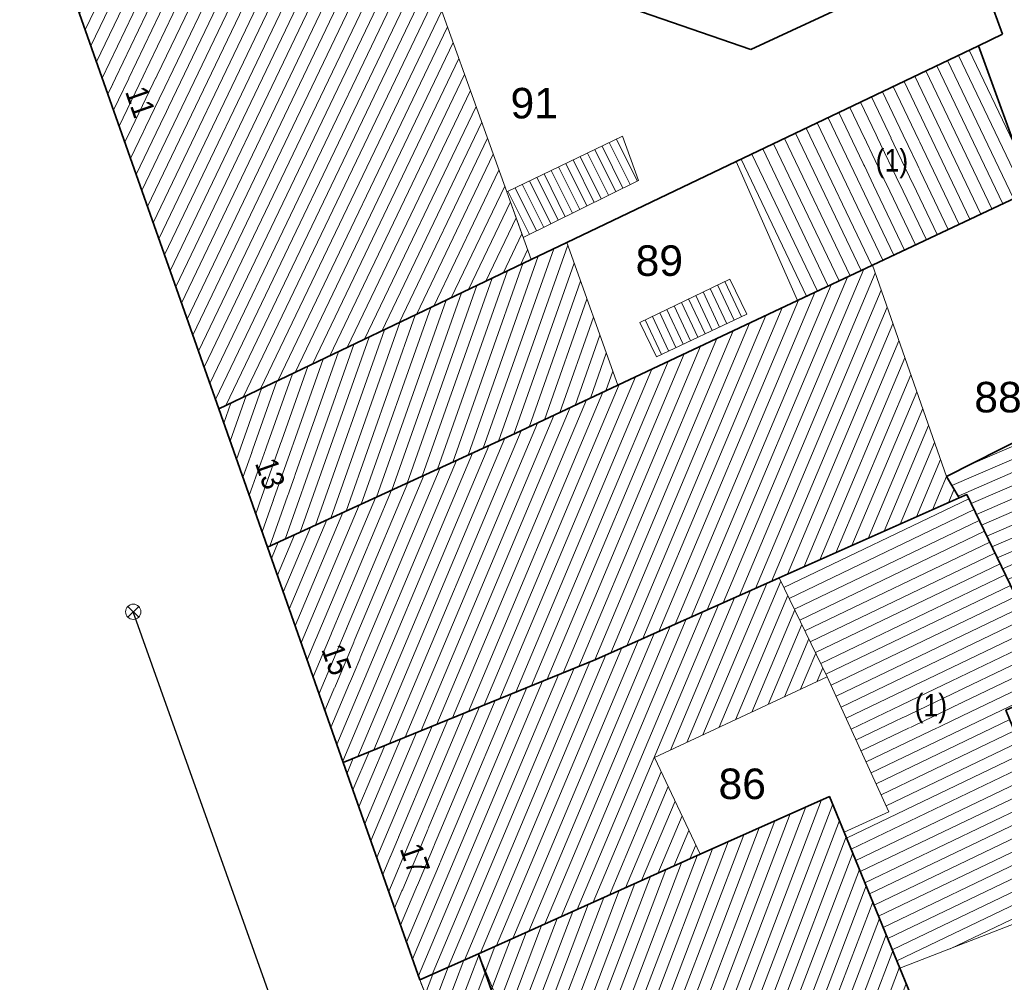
# Model space of a CAD drawing. Header units: metres. Extents: x 32365810 to 32367010, y 5620411 to 5622366.
# Tile 186 of 198: x 32366271 to 32366302, y 5622171 to 5622201. Entities that reach past the tile are written whole.
import ezdxf

# ---------------------------------------------------------------- set-up
doc = ezdxf.new("R2010")
doc.units = ezdxf.units.M
for name, pattern in [('1000.300', [0]), ('1600.1047', [0]), ('1600.1305', [0]), ('1600.2028', [0]), ('1600.2305', [0.75, 0.5, 0, 0, -0.25]), ('1600.2505', [0]), ('1600.2507', [0])]:
    doc.linetypes.add(name, pattern=pattern)
doc.layers.get('0').update_dxf_attribs({"color": 1, "linetype": 'CONTINUOUS'})
for name, color, linetype in [('Ebene 32', 7, 'CONTINUOUS'), ('Flurstücke_Grenzpunkte', 11, 'CONTINUOUS'), ('Gebäude', 31, 'CONTINUOUS'), ('Lagebezeichnungen', 12, 'CONTINUOUS'), ('Leitungen Kanalbestand (AMT 66)', 7, 'CONTINUOUS'), ('Siedlungsflächen - Bauwerke u. Einrichtungen', 51, 'CONTINUOUS')]:
    doc.layers.add(name, color=color, linetype=linetype)
doc.styles.add('Flurstücksnummer - K 10 700', font='Arial.ttf')
doc.styles.add('Hausnummern NRW', font='Arial.ttf', dxfattribs={"width": 0.85})

# ---------------------------------------------------------------- blocks, each defined once
blk = doc.blocks.new('S1000.345')
at = {"color": 0, "lineweight": -2}
for p, q in [((-0.353554, 0.353554), (0.353554, -0.353554)), ((-0.353554, -0.353554), (0.353554, 0.353554))]:
    blk.add_line(p, q, dxfattribs=at)
blk.add_circle((0, 0), 0.5, dxfattribs=at)
blk = doc.blocks.new('O145')
at = {"layer": 'Gebäude', "color": 7, "linetype": '1600.2507', "lineweight": 18}
for p, q in [((32366285.529, 5622171.89), (32366283.706, 5622171.074)), ((32366287.409, 5622167.293), (32366285.529, 5622171.89)), ((32366283.706, 5622171.074), (32366285.711, 5622166.07)), ((32366288.992, 5622167.946), (32366287.409, 5622167.293)), ((32366290.407, 5622164.415), (32366288.992, 5622167.946)), ((32366287.68, 5622165.951), (32366287.496, 5622166.325)), ((32366287.496, 5622166.325), (32366287.833, 5622166.013)), ((32366287.833, 5622166.013), (32366288.43, 5622166.254)), ((32366288.43, 5622166.254), (32366289.621, 5622163.281)), ((32366285.711, 5622166.07), (32366285.848, 5622165.843)), ((32366285.848, 5622165.843), (32366286.048, 5622165.669)), ((32366286.815, 5622165.601), (32366287.68, 5622165.951)), ((32366296.474, 5622166.091), (32366291.319, 5622164.026)), ((32366296.497, 5622166.035), (32366296.474, 5622166.091)), ((32366296.538, 5622165.807), (32366296.497, 5622166.035)), ((32366296.512, 5622165.577), (32366296.538, 5622165.807)), ((32366286.048, 5622165.669), (32366286.292, 5622165.566)), ((32366286.292, 5622165.566), (32366286.556, 5622165.542)), ((32366286.556, 5622165.542), (32366286.815, 5622165.601)), ((32366296.421, 5622165.365), (32366296.512, 5622165.577)), ((32366296.079, 5622165.06), (32366296.272, 5622165.187)), ((32366296.272, 5622165.187), (32366296.421, 5622165.365)), ((32366290.597, 5622162.863), (32366296.079, 5622165.06)), ((32366290.519, 5622164.226), (32366290.407, 5622164.415)), ((32366290.684, 5622164.081), (32366290.519, 5622164.226)), ((32366290.886, 5622163.995), (32366290.684, 5622164.081)), ((32366291.105, 5622163.976), (32366290.886, 5622163.995)), ((32366291.319, 5622164.026), (32366291.105, 5622163.976)), ((32366289.621, 5622163.281), (32366289.741, 5622163.079)), ((32366289.741, 5622163.079), (32366289.918, 5622162.924)), ((32366289.918, 5622162.924), (32366290.134, 5622162.831)), ((32366290.134, 5622162.831), (32366290.368, 5622162.81)), ((32366290.368, 5622162.81), (32366290.597, 5622162.863))]:
    blk.add_line(p, q, dxfattribs=at)
blk = doc.blocks.new('O516')
at = {"layer": 'Gebäude', "color": 7, "linetype": '1600.2305', "lineweight": 18}
for p, q in [((32366285.711, 5622166.07), (32366283.706, 5622171.074)), ((32366288.43, 5622166.254), (32366287.833, 5622166.013)), ((32366289.621, 5622163.281), (32366288.43, 5622166.254)), ((32366285.848, 5622165.843), (32366285.711, 5622166.07)), ((32366286.048, 5622165.669), (32366285.848, 5622165.843)), ((32366287.68, 5622165.951), (32366286.815, 5622165.601)), ((32366287.833, 5622166.013), (32366287.68, 5622165.951)), ((32366296.474, 5622166.091), (32366296.497, 5622166.035)), ((32366296.497, 5622166.035), (32366296.538, 5622165.807)), ((32366296.538, 5622165.807), (32366296.512, 5622165.577)), ((32366286.292, 5622165.566), (32366286.048, 5622165.669)), ((32366286.556, 5622165.542), (32366286.292, 5622165.566)), ((32366286.815, 5622165.601), (32366286.556, 5622165.542)), ((32366296.512, 5622165.577), (32366296.421, 5622165.365)), ((32366296.272, 5622165.187), (32366296.079, 5622165.06)), ((32366296.421, 5622165.365), (32366296.272, 5622165.187)), ((32366296.079, 5622165.06), (32366290.597, 5622162.863)), ((32366289.741, 5622163.079), (32366289.621, 5622163.281)), ((32366289.918, 5622162.924), (32366289.741, 5622163.079)), ((32366290.134, 5622162.831), (32366289.918, 5622162.924)), ((32366290.368, 5622162.81), (32366290.134, 5622162.831)), ((32366290.597, 5622162.863), (32366290.368, 5622162.81))]:
    blk.add_line(p, q, dxfattribs=at)
blk = doc.blocks.new('O802')
at = {"layer": 'Flurstücke_Grenzpunkte', "color": 7, "linetype": '1600.2028', "lineweight": 35}
for p, q in [((32366296.455, 5622176.79), (32366292.43, 5622174.985)), ((32366296.91, 5622175.679), (32366296.455, 5622176.79)), ((32366298.647, 5622171.437), (32366296.91, 5622175.679)), ((32366292.43, 5622174.985), (32366285.529, 5622171.89)), ((32366285.529, 5622171.89), (32366287.496, 5622166.325)), ((32366299.931, 5622168.303), (32366298.647, 5622171.437)), ((32366300.239, 5622167.548), (32366299.931, 5622168.303)), ((32366291.107, 5622163.877), (32366300.239, 5622167.548)), ((32366287.496, 5622166.325), (32366287.833, 5622166.013)), ((32366287.833, 5622166.013), (32366288.032, 5622165.828)), ((32366288.032, 5622165.828), (32366288.597, 5622165.364)), ((32366288.597, 5622165.364), (32366289.189, 5622164.935)), ((32366289.189, 5622164.935), (32366289.806, 5622164.544)), ((32366289.806, 5622164.544), (32366290.447, 5622164.19)), ((32366290.447, 5622164.19), (32366290.684, 5622164.081)), ((32366290.684, 5622164.081), (32366290.886, 5622163.995)), ((32366290.886, 5622163.995), (32366291.107, 5622163.877))]:
    blk.add_line(p, q, dxfattribs=at)
at = {"layer": 'Flurstücke_Grenzpunkte', "color": 7, "lineweight": 18, "insert": (32366293.510716, 5622166.818361), "char_height": 0.95, "attachment_point": 8, "rotation": 16.5125935, "line_spacing_factor": 0.69, "style": 'Flurstücksnummer - K 10 700', "bg_fill": 2}
blk.add_mtext('167', dxfattribs=at)
blk = doc.blocks.new('O951')
at = {"layer": 'Flurstücke_Grenzpunkte', "color": 7, "linetype": '1600.2028', "lineweight": 35}
for p, q in [((32366301.088, 5622200.147), (32366293.552, 5622196.545)), ((32366302.725, 5622195.647), (32366301.088, 5622200.147)), ((32366293.552, 5622196.545), (32366288.277, 5622194.024)), ((32366297.79, 5622193.32), (32366302.725, 5622195.647)), ((32366288.277, 5622194.024), (32366287.169, 5622193.494)), ((32366287.169, 5622193.494), (32366277.446, 5622188.847)), ((32366295.458, 5622192.221), (32366297.79, 5622193.32)), ((32366289.864, 5622189.585), (32366295.458, 5622192.221)), ((32366286.675, 5622188.082), (32366289.864, 5622189.585)), ((32366277.446, 5622188.847), (32366278.962, 5622184.545)), ((32366278.962, 5622184.545), (32366286.675, 5622188.082))]:
    blk.add_line(p, q, dxfattribs=at)
at = {"layer": 'Flurstücke_Grenzpunkte', "color": 7, "lineweight": 18, "insert": (32366291.158, 5622192.975), "char_height": 0.95, "attachment_point": 8, "line_spacing_factor": 0.69, "style": 'Flurstücksnummer - K 10 700', "bg_fill": 2}
blk.add_mtext('89', dxfattribs=at)
blk = doc.blocks.new('O1208')
at = {"layer": 'Flurstücke_Grenzpunkte', "color": 7, "linetype": '1600.2028', "lineweight": 35}
for p, q in [((32366272.2, 5622209.324), (32366281.641, 5622215.139)), ((32366286.747, 5622206.761), (32366281.641, 5622215.139)), ((32366271.249, 5622206.442), (32366272.2, 5622209.324)), ((32366287.736, 5622205.136), (32366286.747, 5622206.761)), ((32366271.249, 5622206.442), (32366277.446, 5622188.847)), ((32366290.003, 5622201.417), (32366287.736, 5622205.136)), ((32366300.852, 5622203.209), (32366294.004, 5622200.037)), ((32366301.844, 5622200.508), (32366300.852, 5622203.209)), ((32366294.004, 5622200.037), (32366290.003, 5622201.417)), ((32366301.088, 5622200.147), (32366301.844, 5622200.508)), ((32366301.088, 5622200.147), (32366293.552, 5622196.545)), ((32366293.552, 5622196.545), (32366288.277, 5622194.024)), ((32366288.277, 5622194.024), (32366287.169, 5622193.494)), ((32366287.169, 5622193.494), (32366277.446, 5622188.847))]:
    blk.add_line(p, q, dxfattribs=at)
at = {"layer": 'Flurstücke_Grenzpunkte', "color": 7, "lineweight": 18, "insert": (32366287.264, 5622197.876), "char_height": 0.95, "attachment_point": 8, "line_spacing_factor": 0.69, "style": 'Flurstücksnummer - K 10 700', "bg_fill": 2}
blk.add_mtext('91', dxfattribs=at)
blk = doc.blocks.new('O1285')
at = {"layer": 'Flurstücke_Grenzpunkte', "color": 7, "linetype": '1600.2028', "lineweight": 35}
for p, q in [((32366297.79, 5622193.32), (32366302.725, 5622195.647)), ((32366303.765, 5622192.787), (32366302.725, 5622195.647)), ((32366295.458, 5622192.221), (32366297.79, 5622193.32)), ((32366305.048, 5622189.827), (32366303.765, 5622192.787)), ((32366289.864, 5622189.585), (32366295.458, 5622192.221)), ((32366305.247, 5622189.366), (32366305.048, 5622189.827)), ((32366286.675, 5622188.082), (32366289.864, 5622189.585)), ((32366300.099, 5622186.742), (32366305.247, 5622189.366)), ((32366278.962, 5622184.545), (32366286.675, 5622188.082)), ((32366300.49, 5622186.08), (32366300.099, 5622186.742)), ((32366294.891, 5622183.588), (32366300.49, 5622186.08)), ((32366278.962, 5622184.545), (32366281.32, 5622177.847)), ((32366292.308, 5622182.44), (32366294.891, 5622183.588)), ((32366289.182, 5622181.05), (32366292.308, 5622182.44)), ((32366281.32, 5622177.847), (32366289.182, 5622181.05))]:
    blk.add_line(p, q, dxfattribs=at)
at = {"layer": 'Flurstücke_Grenzpunkte', "color": 7, "lineweight": 18, "insert": (32366301.7, 5622188.726), "char_height": 0.95, "attachment_point": 8, "line_spacing_factor": 0.69, "style": 'Flurstücksnummer - K 10 700', "bg_fill": 2}
blk.add_mtext('88', dxfattribs=at)
blk = doc.blocks.new('O1529')
at = {"layer": 'Flurstücke_Grenzpunkte', "color": 7, "linetype": '1600.2028', "lineweight": 35}
for p, q in [((32366271.249, 5622206.442), (32366277.446, 5622188.847)), ((32366277.446, 5622188.847), (32366278.962, 5622184.545)), ((32366278.962, 5622184.545), (32366281.32, 5622177.847)), ((32366283.706, 5622171.074), (32366281.32, 5622177.847)), ((32366285.529, 5622171.89), (32366283.706, 5622171.074)), ((32366285.529, 5622171.89), (32366287.496, 5622166.325))]:
    blk.add_line(p, q, dxfattribs=at)
blk = doc.blocks.new('O1608')
at = {"layer": 'Flurstücke_Grenzpunkte', "color": 7, "linetype": '1600.2028', "lineweight": 35}
for p, q in [((32366300.852, 5622203.209), (32366294.004, 5622200.037)), ((32366301.844, 5622200.508), (32366300.852, 5622203.209)), ((32366294.004, 5622200.037), (32366290.003, 5622201.417)), ((32366301.088, 5622200.147), (32366301.844, 5622200.508)), ((32366302.725, 5622195.647), (32366301.088, 5622200.147))]:
    blk.add_line(p, q, dxfattribs=at)
blk = doc.blocks.new('O1871')
at = {"layer": 'Flurstücke_Grenzpunkte', "color": 7, "linetype": '1600.2028', "lineweight": 35}
for p, q in [((32366300.099, 5622186.742), (32366305.247, 5622189.366)), ((32366305.247, 5622189.366), (32366308.238, 5622182.464)), ((32366300.49, 5622186.08), (32366300.099, 5622186.742)), ((32366300.49, 5622186.08), (32366300.728, 5622186.185)), ((32366300.728, 5622186.185), (32366303.595, 5622180.212)), ((32366308.238, 5622182.464), (32366308.299, 5622182.322)), ((32366308.299, 5622182.322), (32366312.572, 5622172.461)), ((32366303.595, 5622180.212), (32366301.948, 5622179.473)), ((32366301.948, 5622179.473), (32366304.299, 5622173.641)), ((32366304.299, 5622173.641), (32366305.853, 5622169.784)), ((32366312.572, 5622172.461), (32366305.853, 5622169.784))]:
    blk.add_line(p, q, dxfattribs=at)
at = {"layer": 'Flurstücke_Grenzpunkte', "color": 7, "lineweight": 18, "insert": (32366305.704, 5622176.416), "char_height": 0.95, "attachment_point": 8, "line_spacing_factor": 0.69, "style": 'Flurstücksnummer - K 10 700', "bg_fill": 2}
blk.add_mtext('85', dxfattribs=at)
blk = doc.blocks.new('O1875')
at = {"layer": 'Flurstücke_Grenzpunkte', "color": 7, "linetype": '1600.2028', "lineweight": 35}
for p, q in [((32366294.891, 5622183.588), (32366300.49, 5622186.08)), ((32366300.49, 5622186.08), (32366300.728, 5622186.185)), ((32366300.728, 5622186.185), (32366303.595, 5622180.212)), ((32366292.308, 5622182.44), (32366294.891, 5622183.588)), ((32366289.182, 5622181.05), (32366292.308, 5622182.44)), ((32366281.32, 5622177.847), (32366289.182, 5622181.05)), ((32366303.595, 5622180.212), (32366301.948, 5622179.473)), ((32366301.948, 5622179.473), (32366304.299, 5622173.641)), ((32366283.706, 5622171.074), (32366281.32, 5622177.847)), ((32366296.455, 5622176.79), (32366292.43, 5622174.985)), ((32366296.91, 5622175.679), (32366296.455, 5622176.79)), ((32366298.647, 5622171.437), (32366296.91, 5622175.679)), ((32366292.43, 5622174.985), (32366285.529, 5622171.89)), ((32366304.299, 5622173.641), (32366305.853, 5622169.784)), ((32366285.529, 5622171.89), (32366283.706, 5622171.074)), ((32366299.931, 5622168.303), (32366298.647, 5622171.437)), ((32366305.853, 5622169.784), (32366300.239, 5622167.548)), ((32366300.239, 5622167.548), (32366299.931, 5622168.303))]:
    blk.add_line(p, q, dxfattribs=at)
at = {"layer": 'Flurstücke_Grenzpunkte', "color": 7, "lineweight": 18, "insert": (32366293.739, 5622176.691), "char_height": 0.95, "attachment_point": 8, "line_spacing_factor": 0.69, "style": 'Flurstücksnummer - K 10 700', "bg_fill": 2}
blk.add_mtext('86', dxfattribs=at)
blk = doc.blocks.new('O3443')
at = {"layer": 'Siedlungsflächen - Bauwerke u. Einrichtungen', "color": 7, "linetype": '1600.2507', "lineweight": 18}
blk.add_line((32366290.016, 5622197.335), (32366290.506, 5622195.96), dxfattribs=at)
blk = doc.blocks.new('O3480')
at = {"layer": 'Siedlungsflächen - Bauwerke u. Einrichtungen', "color": 7, "linetype": '1600.2507', "lineweight": 18}
blk.add_line((32366293.35, 5622192.89), (32366293.882, 5622191.792), dxfattribs=at)
blk = doc.blocks.new('O2030')
at = {"layer": 'Gebäude', "color": 7, "linetype": '1600.2505', "lineweight": 18}
for p, q in [((32366296.455, 5622176.79), (32366292.43, 5622174.985)), ((32366296.91, 5622175.679), (32366296.455, 5622176.79)), ((32366298.647, 5622171.437), (32366296.91, 5622175.679)), ((32366292.43, 5622174.985), (32366285.529, 5622171.89)), ((32366285.529, 5622171.89), (32366283.706, 5622171.074)), ((32366299.931, 5622168.303), (32366298.647, 5622171.437)), ((32366283.706, 5622171.074), (32366285.711, 5622166.07))]:
    blk.add_line(p, q, dxfattribs=at)
blk = doc.blocks.new('O2047')
at = {"layer": 'Gebäude', "color": 7, "linetype": '1600.2505', "lineweight": 18}
for p, q in [((32366281.641, 5622215.139), (32366272.2, 5622209.324)), ((32366286.747, 5622206.761), (32366281.641, 5622215.139)), ((32366272.2, 5622209.324), (32366271.249, 5622206.442)), ((32366287.736, 5622205.136), (32366286.747, 5622206.761)), ((32366271.249, 5622206.442), (32366277.446, 5622188.847)), ((32366283.96, 5622202.425), (32366287.736, 5622205.136)), ((32366287.169, 5622193.494), (32366283.96, 5622202.425)), ((32366277.446, 5622188.847), (32366287.169, 5622193.494))]:
    blk.add_line(p, q, dxfattribs=at)
at = {"layer": 'Lagebezeichnungen', "color": 7, "lineweight": 18, "insert": (32366274.675, 5622198.287), "char_height": 0.7, "attachment_point": 8, "rotation": 289.3961, "line_spacing_factor": 0.69, "style": 'Hausnummern NRW', "bg_fill": 2}
blk.add_mtext('11', dxfattribs=at)
blk = doc.blocks.new('O2151')
at = {"layer": 'Gebäude', "color": 7, "linetype": '1600.2505', "lineweight": 18}
for p, q in [((32366288.277, 5622194.024), (32366287.169, 5622193.494)), ((32366289.864, 5622189.585), (32366288.277, 5622194.024)), ((32366277.446, 5622188.847), (32366287.169, 5622193.494)), ((32366286.675, 5622188.082), (32366289.864, 5622189.585)), ((32366277.446, 5622188.847), (32366278.962, 5622184.545)), ((32366278.962, 5622184.545), (32366286.675, 5622188.082))]:
    blk.add_line(p, q, dxfattribs=at)
at = {"layer": 'Lagebezeichnungen', "color": 7, "lineweight": 18, "insert": (32366278.709, 5622186.717), "char_height": 0.7, "attachment_point": 8, "rotation": 289.3961, "line_spacing_factor": 0.69, "style": 'Hausnummern NRW', "bg_fill": 2}
blk.add_mtext('13', dxfattribs=at)
blk = doc.blocks.new('O2645')
at = {"layer": 'Gebäude', "color": 7, "linetype": '1600.2505', "lineweight": 18}
for p, q in [((32366300.49, 5622186.08), (32366294.891, 5622183.588)), ((32366300.728, 5622186.185), (32366300.49, 5622186.08)), ((32366303.595, 5622180.212), (32366300.728, 5622186.185)), ((32366294.891, 5622183.588), (32366296.384, 5622180.509)), ((32366296.384, 5622180.509), (32366298.305, 5622176.307)), ((32366303.595, 5622180.212), (32366301.948, 5622179.473)), ((32366301.948, 5622179.473), (32366304.299, 5622173.641)), ((32366298.305, 5622176.307), (32366296.91, 5622175.679)), ((32366298.647, 5622171.437), (32366296.91, 5622175.679)), ((32366298.647, 5622171.437), (32366304.299, 5622173.641))]:
    blk.add_line(p, q, dxfattribs=at)
at = {"layer": 'Ebene 32', "color": 7, "lineweight": 18, "insert": (32366299.61, 5622179.066), "char_height": 0.7, "attachment_point": 8, "line_spacing_factor": 0.69, "style": 'Hausnummern NRW', "bg_fill": 2}
blk.add_mtext('(1)', dxfattribs=at)
blk = doc.blocks.new('O2757')
at = {"layer": 'Gebäude', "color": 7, "linetype": '1600.2505', "lineweight": 18}
for p, q in [((32366305.247, 5622189.366), (32366300.099, 5622186.742)), ((32366308.238, 5622182.464), (32366305.247, 5622189.366)), ((32366300.099, 5622186.742), (32366300.49, 5622186.08)), ((32366300.728, 5622186.185), (32366300.49, 5622186.08)), ((32366303.595, 5622180.212), (32366300.728, 5622186.185)), ((32366308.299, 5622182.322), (32366308.238, 5622182.464)), ((32366308.299, 5622182.322), (32366303.595, 5622180.212))]:
    blk.add_line(p, q, dxfattribs=at)
at = {"layer": 'Ebene 32', "color": 7, "lineweight": 18, "insert": (32366304.232, 5622184.481), "char_height": 0.7, "attachment_point": 8, "line_spacing_factor": 0.69, "style": 'Hausnummern NRW', "bg_fill": 2}
blk.add_mtext('(1)', dxfattribs=at)
blk = doc.blocks.new('O2774')
at = {"layer": 'Gebäude', "color": 7, "linetype": '1600.2505', "lineweight": 18}
for p, q in [((32366297.79, 5622193.32), (32366295.458, 5622192.221)), ((32366300.099, 5622186.742), (32366297.79, 5622193.32)), ((32366295.458, 5622192.221), (32366289.864, 5622189.585)), ((32366286.675, 5622188.082), (32366289.864, 5622189.585)), ((32366278.962, 5622184.545), (32366286.675, 5622188.082)), ((32366300.099, 5622186.742), (32366300.49, 5622186.08)), ((32366300.49, 5622186.08), (32366294.891, 5622183.588)), ((32366278.962, 5622184.545), (32366281.32, 5622177.847)), ((32366292.308, 5622182.44), (32366294.891, 5622183.588)), ((32366289.182, 5622181.05), (32366292.308, 5622182.44)), ((32366281.32, 5622177.847), (32366289.182, 5622181.05))]:
    blk.add_line(p, q, dxfattribs=at)
at = {"layer": 'Lagebezeichnungen', "color": 7, "lineweight": 18, "insert": (32366280.775, 5622180.93), "char_height": 0.7, "attachment_point": 8, "rotation": 289.3961, "line_spacing_factor": 0.69, "style": 'Hausnummern NRW', "bg_fill": 2}
blk.add_mtext('15', dxfattribs=at)
blk = doc.blocks.new('O2818')
at = {"layer": 'Gebäude', "color": 7, "linetype": '1600.2505', "lineweight": 18}
for p, q in [((32366292.308, 5622182.44), (32366294.891, 5622183.588)), ((32366294.891, 5622183.588), (32366296.384, 5622180.509)), ((32366289.182, 5622181.05), (32366292.308, 5622182.44)), ((32366281.32, 5622177.847), (32366289.182, 5622181.05)), ((32366291.009, 5622177.997), (32366296.384, 5622180.509)), ((32366281.32, 5622177.847), (32366283.706, 5622171.074)), ((32366292.43, 5622174.985), (32366291.009, 5622177.997)), ((32366292.43, 5622174.985), (32366285.529, 5622171.89)), ((32366285.529, 5622171.89), (32366283.706, 5622171.074))]:
    blk.add_line(p, q, dxfattribs=at)
at = {"layer": 'Lagebezeichnungen', "color": 7, "lineweight": 18, "insert": (32366283.225, 5622174.727), "char_height": 0.7, "attachment_point": 8, "rotation": 289.3961, "line_spacing_factor": 0.69, "style": 'Hausnummern NRW', "bg_fill": 2}
blk.add_mtext('17', dxfattribs=at)
blk = doc.blocks.new('O3184')
at = {"layer": 'Gebäude', "color": 7, "linetype": '1600.2505', "lineweight": 18}
for p, q in [((32366301.088, 5622200.147), (32366293.552, 5622196.545)), ((32366302.725, 5622195.647), (32366301.088, 5622200.147)), ((32366293.552, 5622196.545), (32366295.458, 5622192.221)), ((32366297.79, 5622193.32), (32366302.725, 5622195.647)), ((32366297.79, 5622193.32), (32366295.458, 5622192.221))]:
    blk.add_line(p, q, dxfattribs=at)
at = {"layer": 'Ebene 32', "color": 7, "lineweight": 18, "insert": (32366298.397, 5622196.024), "char_height": 0.7, "attachment_point": 8, "line_spacing_factor": 0.69, "style": 'Hausnummern NRW', "bg_fill": 2}
blk.add_mtext('(1)', dxfattribs=at)
blk = doc.blocks.new('O3467')
at = {"layer": 'Siedlungsflächen - Bauwerke u. Einrichtungen', "color": 7, "linetype": '1600.1305', "lineweight": 18}
for p, q in [((32366293.35, 5622192.89), (32366290.551, 5622191.535)), ((32366293.882, 5622191.792), (32366293.35, 5622192.89)), ((32366291.065, 5622190.472), (32366293.882, 5622191.792)), ((32366290.551, 5622191.535), (32366291.065, 5622190.472))]:
    blk.add_line(p, q, dxfattribs=at)
blk = doc.blocks.new('O3519')
at = {"layer": 'Siedlungsflächen - Bauwerke u. Einrichtungen', "color": 7, "linetype": '1600.1305', "lineweight": 18}
for p, q in [((32366290.016, 5622197.335), (32366286.409, 5622195.609)), ((32366290.506, 5622195.96), (32366290.016, 5622197.335)), ((32366286.923, 5622194.181), (32366290.506, 5622195.96)), ((32366286.409, 5622195.609), (32366286.923, 5622194.181))]:
    blk.add_line(p, q, dxfattribs=at)
blk = doc.blocks.new('*X1037')
at = {"color": 253, "linetype": '1600.1047', "lineweight": 18, "true_color": 0xb2b2b2}
for p, q in [((32366291.005867, 5622163.02686), (32366296.203189, 5622176.677076)), ((32366291.479384, 5622163.21663), (32366296.554729, 5622176.546485)), ((32366290.129505, 5622162.832935), (32366295.235421, 5622176.243083)), ((32366290.53692, 5622162.849095), (32366295.719305, 5622176.46008)), ((32366289.801695, 5622163.025849), (32366294.751538, 5622176.026087)), ((32366291.952901, 5622163.406399), (32366296.762669, 5622176.038746)), ((32366289.557722, 5622163.438955), (32366294.267654, 5622175.809091)), ((32366289.146263, 5622164.466048), (32366293.299886, 5622175.375098)), ((32366289.351993, 5622163.952501), (32366293.78377, 5622175.592094)), ((32366292.426418, 5622163.596169), (32366296.970605, 5622175.530994)), ((32366288.940534, 5622164.979594), (32366292.816003, 5622175.158102)), ((32366292.899935, 5622163.785939), (32366297.17853, 5622175.023212)), ((32366288.529075, 5622166.006687), (32366291.848225, 5622174.724082)), ((32366288.734804, 5622165.493141), (32366292.332117, 5622174.941101)), ((32366288.184196, 5622166.154773), (32366291.364332, 5622174.507063)), ((32366293.373453, 5622163.975708), (32366297.386454, 5622174.515431)), ((32366287.235624, 5622165.771195), (32366290.396548, 5622174.073026)), ((32366287.709971, 5622165.963145), (32366290.88044, 5622174.290044)), ((32366286.765244, 5622165.589666), (32366289.912655, 5622173.856007)), ((32366293.84697, 5622164.165478), (32366297.594379, 5622174.00765)), ((32366286.352864, 5622165.560467), (32366289.428763, 5622173.638988)), ((32366294.320487, 5622164.355248), (32366297.802303, 5622173.499868)), ((32366285.731446, 5622166.036123), (32366288.460978, 5622173.20495)), ((32366286.00663, 5622165.704992), (32366288.944871, 5622173.421969)), ((32366285.522349, 5622166.540827), (32366287.977086, 5622172.987932)), ((32366294.794004, 5622164.545017), (32366298.010228, 5622172.992087)), ((32366285.110853, 5622167.567822), (32366287.009301, 5622172.553894)), ((32366285.316601, 5622167.054324), (32366287.493194, 5622172.770913)), ((32366284.905105, 5622168.08132), (32366286.525409, 5622172.336875)), ((32366295.267522, 5622164.734787), (32366298.218153, 5622172.484306)), ((32366284.699357, 5622168.594818), (32366286.041517, 5622172.119856)), ((32366295.741039, 5622164.924557), (32366298.426077, 5622171.976525)), ((32366284.287861, 5622169.621813), (32366285.073914, 5622171.686297)), ((32366284.493609, 5622169.108315), (32366285.557624, 5622171.902837)), ((32366284.082113, 5622170.135311), (32366284.590215, 5622171.469787)), ((32366296.606883, 5622166.144731), (32366298.634002, 5622171.468743)), ((32366283.876365, 5622170.648809), (32366284.106517, 5622171.253277)), ((32366297.081163, 5622166.336504), (32366298.841978, 5622170.961097)), ((32366297.555443, 5622166.528278), (32366299.049957, 5622170.453459)), ((32366298.029723, 5622166.720051), (32366299.257936, 5622169.945821)), ((32366298.504003, 5622166.911825), (32366299.465915, 5622169.438184)), ((32366298.978284, 5622167.103598), (32366299.673894, 5622168.930546)), ((32366299.452564, 5622167.295371), (32366299.881874, 5622168.422908)), ((32366296.232273, 5622165.160859), (32366296.518846, 5622165.913512))]:
    blk.add_line(p, q, dxfattribs=at)
blk = doc.blocks.new('*X1042')
at = {"color": 253, "linetype": '1600.1047', "lineweight": 18, "true_color": 0xb2b2b2}
for p, q in [((32366273.818615, 5622199.146151), (32366281.412963, 5622214.998545)), ((32366273.994791, 5622198.645938), (32366281.783807, 5622214.90468)), ((32366273.642439, 5622199.646364), (32366280.8231, 5622214.63523)), ((32366274.170967, 5622198.145725), (32366282.016616, 5622214.522683)), ((32366273.466262, 5622200.146577), (32366280.233237, 5622214.271915)), ((32366274.347143, 5622197.645512), (32366282.249426, 5622214.140686)), ((32366273.290086, 5622200.64679), (32366279.643373, 5622213.908601)), ((32366274.523319, 5622197.145299), (32366282.482235, 5622213.758689)), ((32366273.11391, 5622201.147003), (32366279.05351, 5622213.545286)), ((32366274.699496, 5622196.645087), (32366282.715044, 5622213.376692)), ((32366272.937734, 5622201.647216), (32366278.463647, 5622213.181971)), ((32366274.875672, 5622196.144874), (32366282.947854, 5622212.994695)), ((32366272.761558, 5622202.147429), (32366277.873784, 5622212.818656)), ((32366272.585382, 5622202.647642), (32366277.28392, 5622212.455342)), ((32366275.051848, 5622195.644661), (32366283.180663, 5622212.612698)), ((32366272.409205, 5622203.147855), (32366276.694057, 5622212.092027)), ((32366275.228024, 5622195.144448), (32366283.413473, 5622212.2307)), ((32366275.4042, 5622194.644235), (32366283.646282, 5622211.848703)), ((32366272.233029, 5622203.648068), (32366276.104194, 5622211.728712)), ((32366275.580376, 5622194.144022), (32366283.879091, 5622211.466706)), ((32366272.056853, 5622204.148281), (32366275.514331, 5622211.365397)), ((32366271.880677, 5622204.648494), (32366274.924468, 5622211.002083)), ((32366275.756553, 5622193.643809), (32366284.111901, 5622211.084709)), ((32366271.704501, 5622205.148707), (32366274.334604, 5622210.638768)), ((32366275.932729, 5622193.143596), (32366284.34471, 5622210.702712)), ((32366271.528325, 5622205.64892), (32366273.744741, 5622210.275453)), ((32366276.108905, 5622192.643383), (32366284.57752, 5622210.320715)), ((32366276.285081, 5622192.14317), (32366284.810329, 5622209.938718)), ((32366271.352149, 5622206.149132), (32366273.154878, 5622209.912138)), ((32366271.630489, 5622207.598101), (32366272.565015, 5622209.548824)), ((32366276.461257, 5622191.642957), (32366285.043138, 5622209.556721)), ((32366276.637433, 5622191.142744), (32366285.275948, 5622209.174724)), ((32366276.81361, 5622190.642531), (32366285.508757, 5622208.792727)), ((32366276.989786, 5622190.142318), (32366285.741567, 5622208.41073)), ((32366277.165962, 5622189.642105), (32366285.974376, 5622208.028732)), ((32366277.342138, 5622189.141892), (32366286.207185, 5622207.646735)), ((32366284.206077, 5622202.601672), (32366286.439995, 5622207.264738)), ((32366284.839886, 5622203.056719), (32366286.672804, 5622206.882741)), ((32366285.473695, 5622203.511765), (32366286.905518, 5622206.500544)), ((32366286.107503, 5622203.966812), (32366287.138186, 5622206.118252)), ((32366286.741312, 5622204.421858), (32366287.370854, 5622205.735961)), ((32366287.375121, 5622204.876905), (32366287.603523, 5622205.353669)), ((32366277.66736, 5622188.952796), (32366284.029189, 5622202.232438)), ((32366278.20665, 5622189.210544), (32366284.207397, 5622201.736466)), ((32366278.745939, 5622189.468291), (32366284.385605, 5622201.240494)), ((32366279.285228, 5622189.726039), (32366284.563813, 5622200.744522)), ((32366279.824518, 5622189.983786), (32366284.742021, 5622200.24855)), ((32366280.363807, 5622190.241534), (32366284.920229, 5622199.752578)), ((32366280.903097, 5622190.499281), (32366285.098436, 5622199.256606)), ((32366281.442386, 5622190.757028), (32366285.276644, 5622198.760634)), ((32366281.981676, 5622191.014776), (32366285.454852, 5622198.264662)), ((32366282.520965, 5622191.272523), (32366285.63306, 5622197.76869)), ((32366283.060255, 5622191.530271), (32366285.811268, 5622197.272718)), ((32366283.599544, 5622191.788018), (32366285.989476, 5622196.776746)), ((32366284.138834, 5622192.045765), (32366286.167683, 5622196.280774)), ((32366284.678123, 5622192.303513), (32366286.345891, 5622195.784802)), ((32366285.217412, 5622192.56126), (32366286.524099, 5622195.28883)), ((32366285.756702, 5622192.819008), (32366286.702307, 5622194.792858)), ((32366286.295991, 5622193.076755), (32366286.880515, 5622194.296886)), ((32366286.835281, 5622193.334503), (32366287.058723, 5622193.800914))]:
    blk.add_line(p, q, dxfattribs=at)
blk = doc.blocks.new('*X1078')
at = {"color": 253, "linetype": '1600.1047', "lineweight": 18, "true_color": 0xb2b2b2}
for p, q in [((32366285.67804, 5622187.624818), (32366287.869614, 5622193.829131)), ((32366286.152623, 5622187.84245), (32366288.306756, 5622193.94077)), ((32366285.203457, 5622187.407185), (32366287.391044, 5622193.600212)), ((32366286.627206, 5622188.060083), (32366288.506807, 5622193.381207)), ((32366284.254292, 5622186.97192), (32366286.43403, 5622193.142729)), ((32366284.728875, 5622187.189553), (32366286.912518, 5622193.371417)), ((32366283.779709, 5622186.754288), (32366285.955542, 5622192.914041)), ((32366287.104091, 5622188.284234), (32366288.706858, 5622192.821644)), ((32366282.830543, 5622186.319023), (32366284.998566, 5622192.456665)), ((32366283.305126, 5622186.536655), (32366285.477054, 5622192.685353)), ((32366282.355961, 5622186.10139), (32366284.520078, 5622192.227977)), ((32366287.581235, 5622188.509115), (32366288.906909, 5622192.262081)), ((32366281.881378, 5622185.883758), (32366284.04159, 5622191.999289)), ((32366280.932212, 5622185.448493), (32366283.084614, 5622191.541913)), ((32366281.406795, 5622185.666125), (32366283.563102, 5622191.770601)), ((32366288.058378, 5622188.733996), (32366289.10696, 5622191.702518)), ((32366280.457629, 5622185.23086), (32366282.606127, 5622191.313225)), ((32366279.983047, 5622185.013228), (32366282.127639, 5622191.084537)), ((32366288.535521, 5622188.958878), (32366289.307011, 5622191.142955)), ((32366279.033881, 5622184.577963), (32366281.170663, 5622190.627161)), ((32366279.508464, 5622184.795595), (32366281.649151, 5622190.855849)), ((32366278.793466, 5622185.023255), (32366280.692175, 5622190.398473)), ((32366289.012664, 5622189.183759), (32366289.507062, 5622190.583391)), ((32366278.594848, 5622185.586877), (32366280.213687, 5622190.169785)), ((32366289.489808, 5622189.40864), (32366289.707113, 5622190.023828)), ((32366278.197614, 5622186.714121), (32366279.256711, 5622189.712409)), ((32366278.396231, 5622186.150499), (32366279.735199, 5622189.941097)), ((32366277.998997, 5622187.277744), (32366278.778223, 5622189.483721)), ((32366277.80038, 5622187.841366), (32366278.299735, 5622189.255033)), ((32366277.601762, 5622188.404988), (32366277.821247, 5622189.026345))]:
    blk.add_line(p, q, dxfattribs=at)
blk = doc.blocks.new('*X1227')
at = {"color": 253, "linetype": '1600.1047', "lineweight": 18, "true_color": 0xb2b2b2}
for p, q in [((32366295.035763, 5622183.289456), (32366300.791699, 5622186.052292)), ((32366295.199381, 5622182.952029), (32366300.953971, 5622185.71422)), ((32366295.362998, 5622182.614603), (32366301.116243, 5622185.376148)), ((32366295.526615, 5622182.277176), (32366301.278516, 5622185.038076)), ((32366295.690233, 5622181.93975), (32366301.440788, 5622184.700004)), ((32366295.85385, 5622181.602323), (32366301.60306, 5622184.361932)), ((32366296.017467, 5622181.264897), (32366301.765333, 5622184.02386)), ((32366296.181084, 5622180.927471), (32366301.927605, 5622183.685788)), ((32366296.344702, 5622180.590044), (32366302.089877, 5622183.347716)), ((32366296.502488, 5622180.249819), (32366302.25215, 5622183.009644)), ((32366296.658431, 5622179.908709), (32366302.414422, 5622182.671572)), ((32366296.814374, 5622179.567599), (32366302.576694, 5622182.3335)), ((32366296.970317, 5622179.226488), (32366302.738967, 5622181.995428)), ((32366297.12626, 5622178.885378), (32366302.901239, 5622181.657356)), ((32366297.282203, 5622178.544268), (32366303.063511, 5622181.319284)), ((32366297.438146, 5622178.203158), (32366303.225783, 5622180.981212)), ((32366297.594089, 5622177.862048), (32366303.388056, 5622180.64314)), ((32366297.750032, 5622177.520938), (32366303.550328, 5622180.305068)), ((32366297.905975, 5622177.179828), (32366302.067234, 5622179.177223)), ((32366298.061918, 5622176.838718), (32366302.207731, 5622178.828699)), ((32366298.217861, 5622176.497608), (32366302.348228, 5622178.480175)), ((32366296.987041, 5622175.490855), (32366302.488725, 5622178.131651)), ((32366297.12939, 5622175.143219), (32366302.629223, 5622177.783127)), ((32366297.271738, 5622174.795584), (32366302.76972, 5622177.434603)), ((32366297.414087, 5622174.447948), (32366302.910217, 5622177.086079)), ((32366297.556435, 5622174.100313), (32366303.050714, 5622176.737555)), ((32366297.698784, 5622173.752678), (32366303.191212, 5622176.389031)), ((32366297.841133, 5622173.405042), (32366303.331709, 5622176.040507)), ((32366297.983481, 5622173.057407), (32366303.472206, 5622175.691983)), ((32366298.12583, 5622172.709771), (32366303.612704, 5622175.343459)), ((32366298.268178, 5622172.362136), (32366303.753201, 5622174.994935)), ((32366298.410527, 5622172.014501), (32366303.893698, 5622174.646411)), ((32366298.552875, 5622171.666865), (32366304.034195, 5622174.297887)), ((32366300.211925, 5622172.047243), (32366304.174693, 5622173.949363))]:
    blk.add_line(p, q, dxfattribs=at)
blk = doc.blocks.new('*X1258')
at = {"color": 253, "linetype": '1600.1047', "lineweight": 18, "true_color": 0xb2b2b2}
for p, q in [((32366300.841093, 5622187.120254), (32366305.369737, 5622189.082774)), ((32366300.26455, 5622186.461707), (32366305.518845, 5622188.738693)), ((32366300.456748, 5622186.136299), (32366305.667954, 5622188.394612)), ((32366300.863037, 5622185.903669), (32366305.817062, 5622188.050531)), ((32366301.02543, 5622185.565345), (32366305.96617, 5622187.70645)), ((32366301.187823, 5622185.227021), (32366306.115279, 5622187.362369)), ((32366301.350216, 5622184.888698), (32366306.264387, 5622187.018288)), ((32366301.51261, 5622184.550374), (32366306.413496, 5622186.674207)), ((32366301.675003, 5622184.21205), (32366306.562604, 5622186.330126)), ((32366301.837396, 5622183.873726), (32366306.711712, 5622185.986045)), ((32366301.999789, 5622183.535402), (32366306.860821, 5622185.641964)), ((32366302.162182, 5622183.197078), (32366307.009929, 5622185.297883)), ((32366302.324576, 5622182.858754), (32366307.159038, 5622184.953802)), ((32366302.486969, 5622182.52043), (32366307.308146, 5622184.609721)), ((32366302.649362, 5622182.182107), (32366307.457254, 5622184.265641)), ((32366302.811755, 5622181.843783), (32366307.606363, 5622183.92156)), ((32366302.974148, 5622181.505459), (32366307.755471, 5622183.577479)), ((32366303.136542, 5622181.167135), (32366307.904579, 5622183.233398)), ((32366303.298935, 5622180.828811), (32366308.053688, 5622182.889317)), ((32366303.461328, 5622180.490487), (32366308.202796, 5622182.545236))]:
    blk.add_line(p, q, dxfattribs=at)
blk = doc.blocks.new('*X1264')
at = {"color": 253, "linetype": '1600.1047', "lineweight": 18, "true_color": 0xb2b2b2}
for p, q in [((32366293.149792, 5622182.81413), (32366297.51971, 5622193.19262)), ((32366293.65035, 5622183.0366), (32366297.876487, 5622193.073612)), ((32366292.649234, 5622182.591659), (32366297.012098, 5622192.953399)), ((32366291.648045, 5622182.146546), (32366295.996876, 5622192.474955)), ((32366292.148658, 5622182.369147), (32366296.504487, 5622192.714177)), ((32366294.150908, 5622183.25907), (32366298.061475, 5622192.546609)), ((32366291.147431, 5622181.923944), (32366295.489264, 5622192.235734)), ((32366290.646818, 5622181.701343), (32366294.981666, 5622191.996542)), ((32366294.651466, 5622183.48154), (32366298.246463, 5622192.019605)), ((32366290.146205, 5622181.478741), (32366294.474068, 5622191.757352)), ((32366289.145679, 5622181.035203), (32366293.458872, 5622191.278972)), ((32366289.645591, 5622181.256139), (32366293.96647, 5622191.518162)), ((32366295.15211, 5622183.704215), (32366298.431451, 5622191.492601)), ((32366288.654544, 5622180.835113), (32366292.951274, 5622191.039783)), ((32366295.652833, 5622183.927076), (32366298.616439, 5622190.965597)), ((32366288.16341, 5622180.635024), (32366292.443676, 5622190.800593)), ((32366287.181141, 5622180.234844), (32366291.42848, 5622190.322213)), ((32366287.672275, 5622180.434934), (32366291.936078, 5622190.561403)), ((32366296.153556, 5622184.149937), (32366298.801427, 5622190.438593)), ((32366286.690006, 5622180.034755), (32366290.920882, 5622190.083023)), ((32366286.198872, 5622179.834665), (32366290.413284, 5622189.843833)), ((32366296.654278, 5622184.372799), (32366298.986415, 5622189.91159)), ((32366285.707737, 5622179.634576), (32366289.905686, 5622189.604643)), ((32366284.725468, 5622179.234397), (32366288.890445, 5622189.126156)), ((32366285.216603, 5622179.434486), (32366289.398067, 5622189.365402)), ((32366297.155001, 5622184.59566), (32366299.171403, 5622189.384586)), ((32366284.234333, 5622179.034307), (32366288.382823, 5622188.88691)), ((32366297.655724, 5622184.818522), (32366299.356391, 5622188.857582)), ((32366283.743199, 5622178.834218), (32366287.875202, 5622188.647664)), ((32366282.76093, 5622178.434039), (32366286.859959, 5622188.169172)), ((32366283.252064, 5622178.634128), (32366287.36758, 5622188.408418)), ((32366298.156447, 5622185.041383), (32366299.541379, 5622188.330578)), ((32366282.269795, 5622178.233949), (32366286.354481, 5622187.935017)), ((32366281.778661, 5622178.03386), (32366285.850232, 5622187.703781)), ((32366298.657169, 5622185.264245), (32366299.726368, 5622187.803575)), ((32366281.307749, 5622177.881799), (32366285.345982, 5622187.472544)), ((32366299.157892, 5622185.487106), (32366299.911356, 5622187.276571)), ((32366280.937183, 5622178.934407), (32366284.337484, 5622187.01007)), ((32366281.122466, 5622178.408103), (32366284.841733, 5622187.241307)), ((32366280.751901, 5622179.460711), (32366283.833234, 5622186.778833)), ((32366299.658615, 5622185.709967), (32366300.096344, 5622186.749567)), ((32366280.566618, 5622179.987014), (32366283.328985, 5622186.547596)), ((32366300.159338, 5622185.932829), (32366300.333133, 5622186.34559)), ((32366280.196052, 5622181.039622), (32366282.320487, 5622186.085123)), ((32366280.381335, 5622180.513318), (32366282.824736, 5622186.31636)), ((32366280.010769, 5622181.565926), (32366281.816237, 5622185.853886)), ((32366279.825486, 5622182.09223), (32366281.311988, 5622185.622649)), ((32366279.454921, 5622183.144837), (32366280.303489, 5622185.160175)), ((32366279.640204, 5622182.618533), (32366280.807739, 5622185.391412)), ((32366279.269638, 5622183.671141), (32366279.79924, 5622184.928939)), ((32366279.084355, 5622184.197445), (32366279.294991, 5622184.697702))]:
    blk.add_line(p, q, dxfattribs=at)
blk = doc.blocks.new('*X1279')
at = {"color": 253, "linetype": '1600.1047', "lineweight": 18, "true_color": 0xb2b2b2}
for p, q in [((32366292.516866, 5622178.701699), (32366294.501351, 5622183.414823)), ((32366293.023434, 5622178.938444), (32366294.939254, 5622183.488486)), ((32366291.50373, 5622178.228211), (32366293.500235, 5622182.969882)), ((32366292.010298, 5622178.464955), (32366294.000793, 5622183.192353)), ((32366293.530003, 5622179.175188), (32366295.157033, 5622183.039362)), ((32366289.103014, 5622173.492894), (32366292.999677, 5622182.747412)), ((32366288.601406, 5622173.26793), (32366292.499119, 5622182.524942)), ((32366294.036571, 5622179.411932), (32366295.374813, 5622182.590237)), ((32366287.59819, 5622172.818002), (32366291.497914, 5622182.079789)), ((32366288.099798, 5622173.042966), (32366291.998527, 5622182.30239)), ((32366294.543139, 5622179.648676), (32366295.592592, 5622182.141112)), ((32366287.096582, 5622172.593038), (32366290.9973, 5622181.857187)), ((32366286.594974, 5622172.368074), (32366290.496687, 5622181.634586)), ((32366295.049707, 5622179.88542), (32366295.810372, 5622181.691988)), ((32366285.591758, 5622171.918146), (32366289.49546, 5622181.189382)), ((32366286.093366, 5622172.14311), (32366289.996074, 5622181.411984)), ((32366295.556275, 5622180.122164), (32366296.028151, 5622181.242863)), ((32366285.090348, 5622171.693653), (32366288.99839, 5622180.975197)), ((32366284.087586, 5622171.244803), (32366288.016121, 5622180.575018)), ((32366284.588967, 5622171.469228), (32366288.507256, 5622180.775107)), ((32366296.062843, 5622180.358908), (32366296.245931, 5622180.793738)), ((32366283.661714, 5622171.199712), (32366287.524987, 5622180.374928)), ((32366283.291013, 5622172.251999), (32366286.542718, 5622179.974749)), ((32366283.476364, 5622171.725855), (32366287.033852, 5622180.174839)), ((32366283.105663, 5622172.778142), (32366286.051583, 5622179.77466)), ((32366282.734962, 5622173.830429), (32366285.069314, 5622179.374481)), ((32366282.920312, 5622173.304285), (32366285.560449, 5622179.57457)), ((32366282.364261, 5622174.882716), (32366284.087045, 5622178.974301)), ((32366282.549612, 5622174.356572), (32366284.57818, 5622179.174391)), ((32366282.178911, 5622175.408859), (32366283.59591, 5622178.774212)), ((32366281.80821, 5622176.461146), (32366282.613641, 5622178.374033)), ((32366281.993561, 5622175.935002), (32366283.104776, 5622178.574122)), ((32366281.62286, 5622176.987289), (32366282.122507, 5622178.173943)), ((32366281.437509, 5622177.513433), (32366281.631372, 5622177.973854)), ((32366289.604622, 5622173.717858), (32366291.218977, 5622177.551926)), ((32366290.10623, 5622173.942822), (32366291.433978, 5622177.096203)), ((32366290.607839, 5622174.167787), (32366291.648979, 5622176.640479)), ((32366291.109447, 5622174.392751), (32366291.86398, 5622176.184756)), ((32366291.611055, 5622174.617715), (32366292.078981, 5622175.729032)), ((32366292.112663, 5622174.842679), (32366292.293982, 5622175.273309))]:
    blk.add_line(p, q, dxfattribs=at)
blk = doc.blocks.new('*X1385')
at = {"color": 253, "linetype": '1600.1047', "lineweight": 18, "true_color": 0xb2b2b2}
for p, q in [((32366302.523598, 5622195.552033), (32366300.468777, 5622199.851029)), ((32366302.187162, 5622197.12548), (32366300.807116, 5622200.012745)), ((32366301.845221, 5622195.232158), (32366299.792101, 5622199.527596)), ((32366302.18441, 5622195.392095), (32366300.130439, 5622199.689312)), ((32366301.166844, 5622194.912283), (32366299.115424, 5622199.204163)), ((32366301.506032, 5622195.07222), (32366299.453762, 5622199.365879)), ((32366300.827655, 5622194.752345), (32366298.777086, 5622199.042447)), ((32366300.149278, 5622194.43247), (32366298.100409, 5622198.719014)), ((32366300.488467, 5622194.592408), (32366298.438748, 5622198.88073)), ((32366299.470901, 5622194.112595), (32366297.423733, 5622198.395581)), ((32366299.81009, 5622194.272533), (32366297.762071, 5622198.557298)), ((32366298.792524, 5622193.79272), (32366296.747056, 5622198.072148)), ((32366299.131713, 5622193.952657), (32366297.085394, 5622198.233865)), ((32366298.114147, 5622193.472845), (32366296.070379, 5622197.748716)), ((32366298.453335, 5622193.632782), (32366296.408718, 5622197.910432)), ((32366297.435734, 5622193.153045), (32366295.393703, 5622197.425283)), ((32366297.774957, 5622193.312911), (32366295.732041, 5622197.586999)), ((32366296.757288, 5622192.833314), (32366294.717026, 5622197.10185)), ((32366297.096511, 5622192.99318), (32366295.055364, 5622197.263567)), ((32366296.078842, 5622192.513583), (32366294.040349, 5622196.778417)), ((32366296.418065, 5622192.673449), (32366294.378688, 5622196.940134)), ((32366295.739619, 5622192.353718), (32366293.702011, 5622196.616701))]:
    blk.add_line(p, q, dxfattribs=at)
blk = doc.blocks.new('*X1408')
at = {"color": 253, "linetype": '1600.1047', "lineweight": 18, "true_color": 0xb2b2b2}
for p, q in [((32366293.712071, 5622191.712374), (32366293.195334, 5622192.815126)), ((32366293.032933, 5622191.394141), (32366292.520222, 5622192.488303)), ((32366293.259312, 5622191.500219), (32366292.745259, 5622192.597244)), ((32366293.485691, 5622191.606296), (32366292.970297, 5622192.706185)), ((32366292.353795, 5622191.075908), (32366291.845109, 5622192.16148)), ((32366292.580175, 5622191.181986), (32366292.070147, 5622192.270421)), ((32366292.806554, 5622191.288063), (32366292.295184, 5622192.379362)), ((32366291.901037, 5622190.863753), (32366291.395034, 5622191.943598)), ((32366292.127416, 5622190.969831), (32366291.620072, 5622192.052539)), ((32366291.221899, 5622190.54552), (32366290.719922, 5622191.616775)), ((32366291.448279, 5622190.651598), (32366290.94496, 5622191.725716)), ((32366291.674658, 5622190.757676), (32366291.169997, 5622191.834657))]:
    blk.add_line(p, q, dxfattribs=at)
blk = doc.blocks.new('*X1412')
at = {"color": 253, "linetype": '1600.1047', "lineweight": 18, "true_color": 0xb2b2b2}
for p, q in [((32366290.247268, 5622195.831537), (32366289.599687, 5622197.135788)), ((32366290.471187, 5622195.942715), (32366289.825222, 5622197.24371)), ((32366289.575513, 5622195.498003), (32366288.923081, 5622196.812023)), ((32366289.799431, 5622195.609181), (32366289.148616, 5622196.919945)), ((32366290.02335, 5622195.720359), (32366289.374151, 5622197.027866)), ((32366288.903758, 5622195.164468), (32366288.246475, 5622196.488258)), ((32366289.127676, 5622195.275647), (32366288.472011, 5622196.596179)), ((32366289.351595, 5622195.386825), (32366288.697546, 5622196.704101)), ((32366288.232003, 5622194.830934), (32366287.56987, 5622196.164492)), ((32366288.455921, 5622194.942112), (32366287.795405, 5622196.272414)), ((32366288.679839, 5622195.05329), (32366288.02094, 5622196.380336)), ((32366287.560247, 5622194.4974), (32366286.893264, 5622195.840727)), ((32366287.784166, 5622194.608578), (32366287.118799, 5622195.948649)), ((32366288.008084, 5622194.719756), (32366287.344335, 5622196.056571)), ((32366287.112411, 5622194.275044), (32366286.442194, 5622195.624884)), ((32366287.336329, 5622194.386222), (32366286.667729, 5622195.732805))]:
    blk.add_line(p, q, dxfattribs=at)

msp = doc.modelspace()

# ---------------------------------------------------------------- block references
at = {"layer": 'Flurstücke_Grenzpunkte', "color": 7, "true_color": 0xffffff}
msp.add_blockref('O951', (0, 0), dxfattribs=at)
at = {"layer": 'Gebäude', "color": 7, "true_color": 0xffffff}
for name in ['O145', 'O516']:
    msp.add_blockref(name, (0, 0), dxfattribs=at)
at = {"layer": 'Leitungen Kanalbestand (AMT 66)', "color": 7, "lineweight": 18, "xscale": 0.475, "yscale": 0.475, "zscale": 0.475}
msp.add_blockref('S1000.345', (32366274.785, 5622182.534), dxfattribs=at)

# ---------------------------------------------------------------- next in the draw order: block references
at = {"layer": 'Flurstücke_Grenzpunkte', "color": 7, "true_color": 0xffffff}
for name in ['O1208', 'O802']:
    msp.add_blockref(name, (0, 0), dxfattribs=at)

# ---------------------------------------------------------------- next in the draw order: block references
msp.add_blockref('O1285', (0, 0), dxfattribs=at)

# ---------------------------------------------------------------- next in the draw order: block references
msp.add_blockref('O1529', (0, 0), dxfattribs=at)

# ---------------------------------------------------------------- next in the draw order: block references
for name in ['O1608', 'O1871']:
    msp.add_blockref(name, (0, 0), dxfattribs=at)

# ---------------------------------------------------------------- next in the draw order: block references
msp.add_blockref('O1875', (0, 0), dxfattribs=at)
at = {"layer": 'Gebäude', "color": 7, "true_color": 0xffffff}
msp.add_blockref('O2047', (0, 0), dxfattribs=at)
at = {"layer": 'Siedlungsflächen - Bauwerke u. Einrichtungen', "color": 7, "true_color": 0xffffff}
for name in ['O3443', 'O3480']:
    msp.add_blockref(name, (0, 0), dxfattribs=at)

# ---------------------------------------------------------------- next in the draw order: block references
at = {"layer": 'Gebäude', "color": 7, "true_color": 0xffffff}
for name in ['O2151', 'O2030']:
    msp.add_blockref(name, (0, 0), dxfattribs=at)
at = {"layer": 'Siedlungsflächen - Bauwerke u. Einrichtungen', "color": 7, "true_color": 0xffffff}
for name in ['O3519', '*X1412']:
    msp.add_blockref(name, (0, 0), dxfattribs=at)

# ---------------------------------------------------------------- next in the draw order: block references
at = {"layer": 'Gebäude', "color": 7, "true_color": 0xffffff}
msp.add_blockref('O2645', (0, 0), dxfattribs=at)

# ---------------------------------------------------------------- next in the draw order: block references
msp.add_blockref('O2757', (0, 0), dxfattribs=at)

# ---------------------------------------------------------------- next in the draw order: block references
msp.add_blockref('O2774', (0, 0), dxfattribs=at)

# ---------------------------------------------------------------- next in the draw order: block references
for name in ['*X1042', 'O3184', '*X1078', '*X1258', 'O2818']:
    msp.add_blockref(name, (0, 0), dxfattribs=at)

# ---------------------------------------------------------------- next in the draw order: linework, layer by layer
at = {"layer": 'Leitungen Kanalbestand (AMT 66)', "color": 200, "linetype": '1000.300', "lineweight": 25, "true_color": 0xd600ff}
msp.add_line((32366283.264301, 5622158.727871, 58.496), (32366274.785, 5622182.534), dxfattribs=at)

# ---------------------------------------------------------------- next in the draw order: block references
at = {"layer": 'Gebäude', "color": 7, "true_color": 0xffffff}
for name in ['*X1385', '*X1264', '*X1227', '*X1279', '*X1037']:
    msp.add_blockref(name, (0, 0), dxfattribs=at)
at = {"layer": 'Siedlungsflächen - Bauwerke u. Einrichtungen', "color": 7, "true_color": 0xffffff}
for name in ['O3467', '*X1408']:
    msp.add_blockref(name, (0, 0), dxfattribs=at)

doc.saveas('drawing.dxf')
